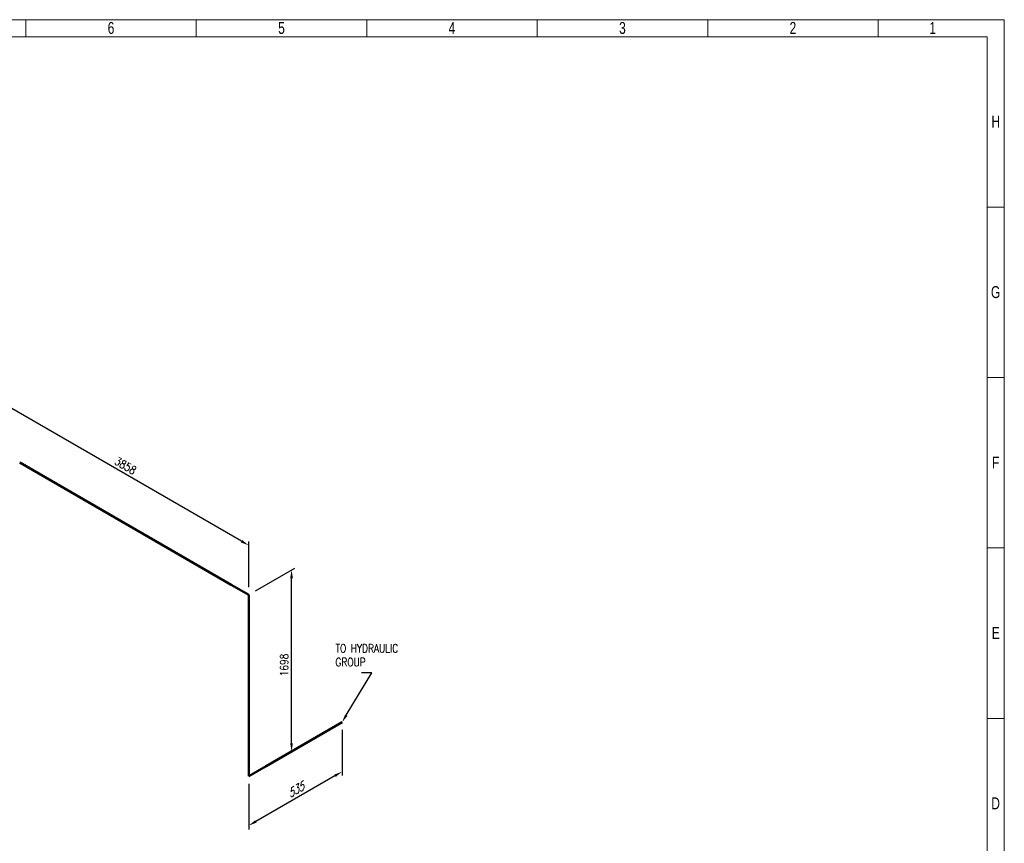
# Model space of a CAD drawing. Header units: millimetres. Extents: x 0 to 594, y 0 to 424.
# Tile 14 of 14: x 295 to 594, y 174 to 424. Entities that reach past the tile are written whole.
import ezdxf
from ezdxf import colors
from ezdxf.entities.mleader import LeaderData, LeaderLine
from ezdxf.math import Vec2, Vec3

# ---------------------------------------------------------------- set-up
doc = ezdxf.new("R2010")
doc.units = ezdxf.units.MM
doc.header["$LTSCALE"] = 0.25
doc.layers.add('Annotation', color=7, linetype='Continuous')
doc.layers.add('Dimension', color=1, linetype='Continuous')
doc.layers.add('Pipe Small Bore', color=30, linetype='Continuous', lineweight=50)
doc.styles.add('AdskIsoAnnotation', font='romans.shx', dxfattribs={"width": 0.8, "height": 1})
doc.styles.add('AdskIsoMetric', font='romans.shx', dxfattribs={"width": 0.8, "height": 2.5})
doc.styles.add('AdskIsoMetric-30', font='romans.shx', dxfattribs={"width": 0.8, "height": 2.5})
doc.styles.add('AdskIsoMetric30', font='romans.shx', dxfattribs={"width": 0.8, "oblique": 30, "height": 2.5})
doc.styles.add('SLDTEXTSTYLE3', font='TXT', dxfattribs={"width": 0.75})
doc.styles.get("Standard").update_dxf_attribs({"font": 'arial.ttf'})
doc.dimstyles.new('AdskIsoMetric', dxfattribs={"dimtxt": 2.5, "dimasz": 2.5, "dimexe": 1, "dimexo": 2, "dimgap": 0.8, "dimtad": 1, "dimdec": 0, "dimrnd": 1, "dimzin": 0, "dimdsep": 46, "dimtxsty": 'AdskIsoMetric', "dimcen": 0, "dimclrt": 7, "dimadec": 0, "dimazin": 0, "dimtfac": 1, "dimtdec": 0, "dimtmove": 1, "dimatfit": 3, "dimfxl": 1, "dimtfill": 1, "dimfrac": 2, "dimtolj": 1, "dimtzin": 0, "dimarcsym": 0})

# ---------------------------------------------------------------- blocks, each defined once
blk = doc.blocks.new('*D16')
at = {"layer": 'Defpoints', "color": 0, "transparency": 16777216}
for p in [(393, 210.97), (364.68, 194.62), (364.68, 179.62)]:
    blk.add_point(p, dxfattribs=at)
at = {"layer": 'Dimension', "color": 0, "lineweight": -2, "transparency": 16777216}
for p, q in [((393, 208.66), (393, 194.81)), ((390.84, 194.72), (366.85, 180.87)), ((364.68, 192.31), (364.68, 178.46))]:
    blk.add_line(p, q, dxfattribs=at)
at = {"layer": 'Dimension', "color": 0, "transparency": 16777216}
for points in [[(390.63, 195.08), (391.04, 194.36), (393, 195.97)], [(366.64, 181.23), (367.06, 180.51), (364.68, 179.62)]]:
    blk.add_solid(points, dxfattribs=at)
at = {"layer": 'Dimension', "color": 7, "transparency": 16777216, "insert": (378.84, 190.38), "char_height": 2.5, "attachment_point": 5, "rotation": 30, "style": 'AdskIsoMetric30', "bg_fill": 3, "box_fill_scale": 1.1, "bg_fill_color": 256, "bg_fill_true_color": 13158600, "bg_fill_transparency": 0}
blk.add_mtext('\\A1;535', dxfattribs=at)
blk = doc.blocks.new('*D17')
at = {"layer": 'Defpoints', "color": 0, "transparency": 16777216}
for p in [(377.67, 257.18), (364.68, 249.68), (364.68, 194.62)]:
    blk.add_point(p, dxfattribs=at)
at = {"layer": 'Dimension', "color": 0, "lineweight": -2, "transparency": 16777216}
for p, q in [((366.68, 250.84), (378.67, 257.76)), ((377.67, 204.62), (377.67, 254.68))]:
    blk.add_line(p, q, dxfattribs=at)
at = {"layer": 'Dimension', "color": 0, "transparency": 16777216}
for points in [[(377.26, 254.68), (378.09, 254.68), (377.67, 257.18)], [(377.26, 204.62), (378.09, 204.62), (377.67, 202.12)]]:
    blk.add_solid(points, dxfattribs=at)
at = {"layer": 'Dimension', "color": 7, "transparency": 16777216, "insert": (375.43, 228.36), "char_height": 2.5, "attachment_point": 5, "rotation": 90, "style": 'AdskIsoMetric-30', "bg_fill": 3, "box_fill_scale": 1.1, "bg_fill_color": 256, "bg_fill_true_color": 13158600, "bg_fill_transparency": 0}
blk.add_mtext('\\A1;1698', dxfattribs=at)
blk = doc.blocks.new('*D18')
at = {"layer": 'Defpoints', "color": 0, "transparency": 16777216}
for p in [(289.86, 307.88), (289.86, 292.88), (364.68, 249.68)]:
    blk.add_point(p, dxfattribs=at)
at = {"layer": 'Dimension', "color": 0, "lineweight": -2, "transparency": 16777216}
for p, q in [((289.86, 295.19), (289.86, 309.04)), ((362.52, 265.93), (292.02, 306.63)), ((364.68, 251.99), (364.68, 265.84))]:
    blk.add_line(p, q, dxfattribs=at)
at = {"layer": 'Dimension', "color": 0, "transparency": 16777216}
for points in [[(292.23, 306.99), (291.81, 306.27), (289.86, 307.88)], [(362.73, 266.29), (362.31, 265.57), (364.68, 264.68)]]:
    blk.add_solid(points, dxfattribs=at)
at = {"layer": 'Dimension', "color": 7, "transparency": 16777216, "insert": (327.27, 288.87), "char_height": 2.5, "attachment_point": 5, "rotation": 330, "style": 'AdskIsoMetric-30', "bg_fill": 3, "box_fill_scale": 1.1, "bg_fill_color": 256, "bg_fill_true_color": 13158600, "bg_fill_transparency": 0}
blk.add_mtext('\\A1;3858', dxfattribs=at)
blk = doc.blocks.new('Elbow-5-Iso2DSkew90')
at = {"color": 0, "linetype": 'ByBlock', "lineweight": -2, "extrusion": (-0.707107, 0.408248, -0.57735)}
for p, q in [((0, 0), (0, 6.12)), ((5.3, 3.06), (0, 0)), ((0, 0), (0, 0))]:
    blk.add_line(p, q, dxfattribs=at)
blk = doc.blocks.new('Elbow-1-Iso2DSkew0')
at = {"color": 0, "linetype": 'ByBlock', "lineweight": -2, "extrusion": (-0.707107, -0.408248, 0.57735)}
for p, q in [((0, 0), (-5.3, 3.06)), ((0, 0), (0, 0)), ((0, -6.12), (0, 0))]:
    blk.add_line(p, q, dxfattribs=at)
blk = doc.blocks.new('cajetin')
at = {"color": 7, "linetype": 'Continuous', "lineweight": 18}
for p, q in [((0, 615), (861, 615)), ((430.5, 607.5), (430.5, 615)), ((505.5, 607.5), (505.5, 615)), ((580.5, 607.5), (580.5, 615)), ((655.5, 607.5), (655.5, 615)), ((730.5, 607.5), (730.5, 615)), ((805.5, 607.5), (805.5, 615)), ((861, 615), (861, 0)), ((7.5, 607.5), (853.5, 607.5)), ((430.5, 607.5), (430.5, 607.5)), ((853.5, 607.5), (853.5, 7.5)), ((853.5, 532.5), (861, 532.5)), ((853.5, 457.5), (861, 457.5)), ((853.5, 382.5), (861, 382.5)), ((853.5, 307.5), (861, 307.5)), ((853.5, 307.5), (853.5, 307.5))]:
    blk.add_line(p, q, dxfattribs=at)
at = {"color": 7, "linetype": 'Continuous', "lineweight": 0, "char_height": 5.25, "attachment_point": 2, "style": 'SLDTEXTSTYLE3'}
for s, insert in [('6', (468.01, 613.99)), ('5', (543.01, 613.99)), ('4', (618.01, 613.99)), ('3', (693.01, 613.99)), ('2', (768.01, 613.99)), ('1', (829.51, 613.99)), ('H', (857.25, 572.74)), ('G', (857.18, 497.74)), ('F', (857.21, 422.74)), ('E', (857.24, 347.74)), ('D', (857.18, 272.74))]:
    blk.add_mtext(s, dxfattribs=dict(at, insert=insert))

msp = doc.modelspace()

# ---------------------------------------------------------------- texts
at = {"layer": 'Annotation', "insert": (391, 228), "char_height": 2.5, "width": 33.42857, "attachment_point": 7, "style": 'AdskIsoAnnotation', "bg_fill": 3, "box_fill_scale": 1, "bg_fill_color": 256, "bg_fill_true_color": 13158600, "bg_fill_transparency": 0}
msp.add_mtext('TO HYDRAULIC\\PGROUP', dxfattribs=at)

# ---------------------------------------------------------------- leaders
at = {"layer": 'Annotation'}
ml = msp.add_multileader_mtext('Standard', dxfattribs=at)
ml.set_content('')
ml.set_leader_properties()
ml.build(insert=Vec2(0, 0))
ml.multileader.update_dxf_attribs({"dogleg_length": 3.062, "arrow_head_size": 2.5})
ctx = ml.context
ctx.base_point, ctx.arrow_head_size = Vec3(398.938, 226), 2.5
notes = []
notes.append((ctx, [(0, (1, 1, 0), (402, 226), (-1, 0), 3.062, [(0, [(393, 210.968)], 0, [])])]))
ctx.mtext, ml.multileader.dxf.content_type = None, 0
for ctx, leaders in notes:
    for number, flags, end, landing, length, lines in leaders:
        leader = LeaderData()
        leader.index, (leader.has_last_leader_line, leader.has_dogleg_vector, leader.attachment_direction) = number, flags
        leader.last_leader_point, leader.dogleg_vector, leader.dogleg_length = Vec3(end), Vec3(landing), length
        for number, points, colour, breaks in lines:
            line = LeaderLine()
            line.index, line.vertices, line.color, line.breaks = number, Vec3.list(points), colors.encode_raw_color(colour), breaks
            leader.lines.append(line)
        ctx.leaders.append(leader)

# ---------------------------------------------------------------- next in the draw order: dimensions: what is measured, and where the dimension line sits
at = {"layer": 'Dimension'}
dim = msp.add_linear_dim(base=(364.682, 179.619), p1=(393, 210.968), p2=(364.682, 194.619), angle=210, text='535', dimstyle='AdskIsoMetric', override={"dimtad": 0, "dimlfac": 16.376562, "dimtxsty": 'AdskIsoMetric30', "dimse1": 0, "dimse2": 0, "dimsd1": 0, "dimsd2": 0, "dimtmove": 1}, dxfattribs=at)
dim.commit()
dim.dimension.update_dxf_attribs({"geometry": '*D16', "text_midpoint": (378.841, 190.38), "dimtype": 160})

# ---------------------------------------------------------------- next in the draw order: dimensions: what is measured, and where the dimension line sits
dim = msp.add_linear_dim(base=(377.672, 257.182), p1=(364.682, 194.619), p2=(364.682, 249.682), angle=90, text='1698', dimstyle='AdskIsoMetric', override={"dimtad": 0, "dimlfac": 30.837474, "dimtxsty": 'AdskIsoMetric-30', "dimse1": 1, "dimse2": 0, "dimsd1": 0, "dimsd2": 0, "dimtmove": 1}, dxfattribs=at)
dim.commit()
dim.dimension.update_dxf_attribs({"geometry": '*D17', "text_midpoint": (375.432, 228.357), "dimtype": 160})

# ---------------------------------------------------------------- next in the draw order: linework, layer by layer
at = {"layer": 'Pipe Small Bore'}
for points in [[(364.682, 200.743), (364.682, 243.558)], [(393, 210.968), (369.985, 197.681)]]:
    msp.add_lwpolyline(points, dxfattribs=at)

# ---------------------------------------------------------------- next in the draw order: block references
msp.add_blockref('Elbow-5-Iso2DSkew90', (364.682, 194.619), dxfattribs=at)

# ---------------------------------------------------------------- next in the draw order: dimensions: what is measured, and where the dimension line sits
at = {"layer": 'Dimension'}
dim = msp.add_linear_dim(base=(289.856, 307.882), p1=(364.682, 249.682), p2=(289.856, 292.882), angle=150, text='3858', dimstyle='AdskIsoMetric', override={"dimtad": 0, "dimlfac": 44.649716, "dimtxsty": 'AdskIsoMetric-30', "dimse1": 0, "dimse2": 0, "dimsd1": 0, "dimsd2": 0, "dimtmove": 1}, dxfattribs=at)
dim.commit()
dim.dimension.update_dxf_attribs({"geometry": '*D18', "text_midpoint": (327.269, 288.868), "dimtype": 160})

# ---------------------------------------------------------------- next in the draw order: linework, layer by layer
at = {"layer": 'Pipe Small Bore'}
msp.add_lwpolyline([(359.379, 252.744), (295.16, 289.821)], dxfattribs=at)

# ---------------------------------------------------------------- next in the draw order: block references
at = {"xscale": 0.689895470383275, "yscale": 0.689895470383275, "zscale": 0.689895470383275}
msp.add_blockref('cajetin', (0, 0), dxfattribs=at)
at = {"layer": 'Pipe Small Bore'}
msp.add_blockref('Elbow-1-Iso2DSkew0', (364.682, 249.682), dxfattribs=at)

doc.saveas('drawing.dxf')
